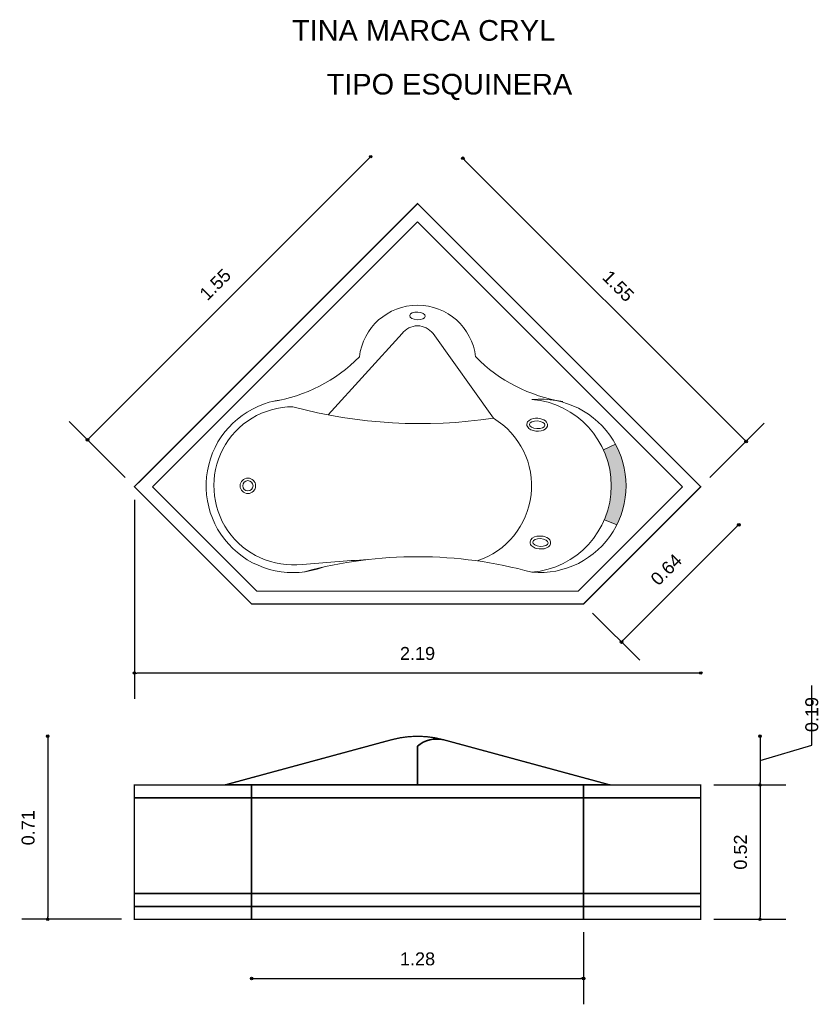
# Model space of a CAD drawing. Extents: x 170.73 to 173.83, y 175.78 to 179.59.
import ezdxf

# ---------------------------------------------------------------- set-up
doc = ezdxf.new("R2010")
doc.units = 0
doc.header["$MEASUREMENT"] = 0
doc.layers.add('CONTORNO', color=170, linetype='Continuous', lineweight=15)
for name, color, linetype, lineweight, plot in [('cotas', 3, 'Continuous', 13, False), ('muebles', 2, 'Continuous', 18, False), ('rotulos', 1, 'Continuous', 25, False), ('TRAZO', 7, 'Continuous', 35, False)]:
    doc.layers.add(name, color=color, linetype=linetype, lineweight=lineweight, plot=plot)
doc.styles.add('cotas', font='ARIAL.TTF')
doc.styles.add('rotulo', font='swissko.ttf')
doc.dimstyles.new('ISO-25', dxfattribs={"dimtxt": 2.4, "dimasz": 1, "dimexe": 1.25, "dimexo": 0.625, "dimtad": 1, "dimrnd": 0.0215, "dimtxsty": 'cotas', "dimblk": 'ORIGIN2', "dimcen": 1, "dimazin": 0, "dimtfac": 1, "dimtmove": 0, "dimatfit": 3, "dimldrblk": 'ORIGIN2', "dimfxl": 0, "dimlwe": 0, "dimarcsym": 0})

# ---------------------------------------------------------------- blocks, each defined once
blk = doc.blocks.new('_Origin2')
at = {"color": 0, "lineweight": -2}
blk.add_line((-0.5, 0), (-1, 0), dxfattribs=at)
for radius in [0.5, 0.25]:
    blk.add_circle((0, 0), radius, dxfattribs=at)
blk = doc.blocks.new('*D7')
at = {"color": 0, "linetype": 'ByBlock'}
for p, q in [((173.5045, 177.6317), (173.0647, 177.1919)), ((172.9458, 177.2966), (173.1283, 177.1141))]:
    blk.add_line(p, q, dxfattribs=at)
at = {"layer": 'Defpoints', "color": 0, "linetype": 'ByBlock'}
for p in [(173.3645, 177.7859), (172.9105, 177.3319), (173.0576, 177.1848)]:
    blk.add_point(p, dxfattribs=at)
at = {"color": 0, "linetype": 'ByBlock', "xscale": 0.01, "yscale": 0.01, "zscale": 0.01}
for p, rotation in [((173.5116, 177.6388), 44.99999999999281), ((173.0576, 177.1848), 224.9999999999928)]:
    blk.add_blockref('_Origin2', p, dxfattribs=dict(at, rotation=rotation))
at = {"color": 0, "linetype": 'ByBlock', "insert": (173.2312, 177.4652), "char_height": 0.05, "attachment_point": 5, "rotation": 45, "style": 'cotas'}
blk.add_mtext('0.64', dxfattribs=at)
blk = doc.blocks.new('*D4')
at = {"color": 0, "linetype": 'ByBlock'}
for p, q in [((171.1724, 177.7359), (171.1724, 176.9649)), ((173.3545, 177.0649), (171.1824, 177.0649))]:
    blk.add_line(p, q, dxfattribs=at)
at = {"layer": 'Defpoints', "color": 0, "linetype": 'ByBlock'}
for p in [(171.1724, 177.7859), (173.3645, 177.7859), (171.1724, 177.0649)]:
    blk.add_point(p, dxfattribs=at)
at = {"color": 0, "linetype": 'ByBlock', "xscale": 0.01, "yscale": 0.01, "zscale": 0.01, "rotation": 180}
blk.add_blockref('_Origin2', (171.1724, 177.0649), dxfattribs=at)
at = {"color": 0, "linetype": 'ByBlock', "xscale": 0.01, "yscale": 0.01, "zscale": 0.01}
blk.add_blockref('_Origin2', (173.3645, 177.0649), dxfattribs=at)
at = {"color": 0, "linetype": 'ByBlock', "insert": (172.2684, 177.1404), "char_height": 0.05, "attachment_point": 5, "style": 'cotas'}
blk.add_mtext('2.19', dxfattribs=at)
blk = doc.blocks.new('*D3')
at = {"color": 0, "linetype": 'ByBlock'}
for p, q in [((173.7944, 176.7863), (173.7944, 177.0162)), ((173.5939, 176.8103), (173.5939, 176.6419)), ((173.5939, 176.7261), (173.7944, 176.7863)), ((173.4145, 176.6319), (173.6939, 176.6319))]:
    blk.add_line(p, q, dxfattribs=at)
at = {"layer": 'Defpoints', "color": 0, "linetype": 'ByBlock'}
for p in [(172.2684, 176.8203), (173.3645, 176.6319), (173.5939, 176.6319)]:
    blk.add_point(p, dxfattribs=at)
at = {"color": 0, "linetype": 'ByBlock', "xscale": 0.01, "yscale": 0.01, "zscale": 0.01}
for p, rotation in [((173.5939, 176.8203), 90), ((173.5939, 176.6319), 270)]:
    blk.add_blockref('_Origin2', p, dxfattribs=dict(at, rotation=rotation))
at = {"color": 0, "linetype": 'ByBlock', "insert": (173.7944, 176.8363), "char_height": 0.05, "attachment_point": 4, "rotation": 90, "style": 'cotas'}
blk.add_mtext('0.19', dxfattribs=at)
blk = doc.blocks.new('*D8')
at = {"color": 0, "linetype": 'ByBlock'}
for p, q in [((172.9105, 176.0619), (172.9105, 175.7828)), ((171.6364, 175.8828), (172.9005, 175.8828))]:
    blk.add_line(p, q, dxfattribs=at)
at = {"layer": 'Defpoints', "color": 0, "linetype": 'ByBlock'}
for p in [(171.6264, 176.1119), (172.9105, 176.1119), (172.9105, 175.8828)]:
    blk.add_point(p, dxfattribs=at)
at = {"color": 0, "linetype": 'ByBlock', "xscale": 0.01, "yscale": 0.01, "zscale": 0.01, "rotation": 180}
blk.add_blockref('_Origin2', (171.6264, 175.8828), dxfattribs=at)
at = {"color": 0, "linetype": 'ByBlock', "xscale": 0.01, "yscale": 0.01, "zscale": 0.01}
blk.add_blockref('_Origin2', (172.9105, 175.8828), dxfattribs=at)
at = {"color": 0, "linetype": 'ByBlock', "insert": (172.2684, 175.9583), "char_height": 0.05, "attachment_point": 5, "style": 'cotas'}
blk.add_mtext('1.28', dxfattribs=at)
blk = doc.blocks.new('*D5')
at = {"color": 0, "linetype": 'ByBlock'}
for p, q in [((170.8371, 176.8103), (170.8371, 176.1219)), ((171.1224, 176.1119), (170.7371, 176.1119))]:
    blk.add_line(p, q, dxfattribs=at)
at = {"layer": 'Defpoints', "color": 0, "linetype": 'ByBlock'}
for p in [(172.2684, 176.8203), (170.8371, 176.1119), (171.1724, 176.1119)]:
    blk.add_point(p, dxfattribs=at)
at = {"color": 0, "linetype": 'ByBlock', "xscale": 0.01, "yscale": 0.01, "zscale": 0.01}
for p, rotation in [((170.8371, 176.8203), 90), ((170.8371, 176.1119), 270)]:
    blk.add_blockref('_Origin2', p, dxfattribs=dict(at, rotation=rotation))
at = {"color": 0, "linetype": 'ByBlock', "insert": (170.7615, 176.4661), "char_height": 0.05, "attachment_point": 5, "rotation": 90, "style": 'cotas'}
blk.add_mtext('0.71', dxfattribs=at)
blk = doc.blocks.new('*D6')
at = {"color": 0, "linetype": 'ByBlock'}
for p, q in [((173.5939, 176.6219), (173.5939, 176.1219)), ((173.4145, 176.1119), (173.6939, 176.1119))]:
    blk.add_line(p, q, dxfattribs=at)
at = {"layer": 'Defpoints', "color": 0, "linetype": 'ByBlock'}
for p in [(173.3645, 176.6319), (173.3645, 176.1119), (173.5939, 176.1119)]:
    blk.add_point(p, dxfattribs=at)
at = {"color": 0, "linetype": 'ByBlock', "xscale": 0.01, "yscale": 0.01, "zscale": 0.01}
for p, rotation in [((173.5939, 176.6319), 90), ((173.5939, 176.1119), 270)]:
    blk.add_blockref('_Origin2', p, dxfattribs=dict(at, rotation=rotation))
at = {"color": 0, "linetype": 'ByBlock', "insert": (173.5183, 176.3719), "char_height": 0.05, "attachment_point": 5, "rotation": 90, "style": 'cotas'}
blk.add_mtext('0.52', dxfattribs=at)
blk = doc.blocks.new('*D2')
at = {"color": 0, "linetype": 'ByBlock'}
for p, q in [((172.4508, 179.0502), (173.5327, 177.9683)), ((173.3998, 177.8213), (173.6105, 178.0319))]:
    blk.add_line(p, q, dxfattribs=at)
at = {"layer": 'Defpoints', "color": 0, "linetype": 'ByBlock'}
for p in [(172.2684, 178.8819), (173.5398, 177.9612), (173.3645, 177.7859)]:
    blk.add_point(p, dxfattribs=at)
at = {"color": 0, "linetype": 'ByBlock', "xscale": 0.01, "yscale": 0.01, "zscale": 0.01}
for p, rotation in [((172.4438, 179.0573), 134.9999999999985), ((173.5398, 177.9612), 314.9999999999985)]:
    blk.add_blockref('_Origin2', p, dxfattribs=dict(at, rotation=rotation))
at = {"color": 0, "linetype": 'ByBlock', "insert": (173.0452, 178.5627), "char_height": 0.05, "attachment_point": 5, "rotation": 315, "style": 'cotas'}
blk.add_mtext('1.55', dxfattribs=at)
blk = doc.blocks.new('*D1')
at = {"color": 0, "linetype": 'ByBlock'}
for p, q in [((172.08, 179.0563), (170.9981, 177.9744)), ((171.1371, 177.8213), (170.9203, 178.038))]:
    blk.add_line(p, q, dxfattribs=at)
at = {"layer": 'Defpoints', "color": 0, "linetype": 'ByBlock'}
for p in [(172.2684, 178.8819), (170.991, 177.9673), (171.1724, 177.7859)]:
    blk.add_point(p, dxfattribs=at)
at = {"color": 0, "linetype": 'ByBlock', "xscale": 0.01, "yscale": 0.01, "zscale": 0.01}
for p, rotation in [((172.0871, 179.0633), 45), ((170.991, 177.9673), 225)]:
    blk.add_blockref('_Origin2', p, dxfattribs=dict(at, rotation=rotation))
at = {"color": 0, "linetype": 'ByBlock', "insert": (171.4856, 178.5687), "char_height": 0.05, "attachment_point": 5, "rotation": 45, "style": 'cotas'}
blk.add_mtext('1.55', dxfattribs=at)

msp = doc.modelspace()

# ---------------------------------------------------------------- hatches: boundary and pattern name
at = {"layer": 'muebles'}
msp.add_hatch(color=256, dxfattribs=at).paths.add_polyline_path([(172.9914, 177.6584), (173.0395, 177.638, 0.246609), (173.0346, 177.9503), (172.9878, 177.9289, -0.210279)])

# ---------------------------------------------------------------- linework, layer by layer
at = {"layer": 'CONTORNO', "const_width": 0.005}
msp.add_lwpolyline([(172.9105, 177.3319), (173.3645, 177.7859), (172.2684, 178.8819), (171.1724, 177.7859), (171.6264, 177.3319), (172.9105, 177.3319)], dxfattribs=at)
msp.add_lwpolyline([(171.5234, 176.6319), (171.1724, 176.6319), (171.1724, 176.1119), (173.3645, 176.1119), (173.3645, 176.6319), (173.0134, 176.6319), (172.3684, 176.8069, 0.13325), (172.1684, 176.8069), (171.5234, 176.6319)], format="xyb", dxfattribs=at)
at = {"layer": 'muebles'}
for p, q in [((171.2431, 177.7859), (172.2684, 178.8112)), ((173.2937, 177.7859), (172.2684, 178.8112)), ((171.922, 178.0641), (172.2084, 178.3786)), ((172.5623, 178.0511), (172.3284, 178.3786)), ((172.9878, 177.9289), (173.0346, 177.9503)), ((171.2431, 177.7859), (171.6471, 177.3819)), ((173.2937, 177.7859), (172.8898, 177.3819)), ((172.9914, 177.6584), (173.0395, 177.638)), ((171.6471, 177.3819), (172.8898, 177.3819))]:
    msp.add_line(p, q, dxfattribs=at)
for radius in [0.03, 0.02]:
    msp.add_circle((171.6119, 177.7895), radius, dxfattribs=at)
for centre, radius, start, end in [((172.2684, 178.2621), 0.2265, 6.7188, 173.2812), ((172.2684, 178.3336), 0.075, 36.8699, 143.1301), ((171.6113, 178.7165), 0.6082, 278.9896, 315.28), ((172.9256, 178.7165), 0.6082, 224.72, 261.0104), ((171.786, 177.7895), 0.3359, 97.6234, 290.3668), ((172.7398, 177.7895), 0.3359, 265.0858, 94.9142), ((172.6822, 177.7895), 0.3359, 274.9142, 85.0858), ((171.7862, 177.7894), 0.306, 90.0275, 276.8569), ((172.2802, 179.9335), 1.9034, 254.9519, 278.5242), ((172.4039, 177.7895), 0.3059, 288.214, 58.7988), ((172.2676, 175.8576), 1.6577, 74.4878, 105.2859), ((173.0222, 162.8471), 14.6875, 93.6965, 94.68422)]:
    msp.add_arc(centre, radius, start, end, dxfattribs=at)
for centre in [(172.2684, 178.4471), (172.7316, 178.0258), (172.744, 177.5702)]:
    msp.add_ellipse(centre, major_axis=(-0.03, 0.0017), ratio=0.499229, dxfattribs=at)
for points in [[(172.6916, 178.028), (172.6912, 178.0212), (172.695, 178.0152), (172.7043, 178.0074), (172.7101, 178.0048), (172.7292, 177.9996), (172.7442, 177.9999), (172.7649, 178.0085), (172.7735, 178.0179), (172.7688, 178.039), (172.7594, 178.0446), (172.7393, 178.0511), (172.7275, 178.0518), (172.7049, 178.0475), (172.6923, 178.041), (172.6916, 178.028)], [(172.704, 177.5724), (172.7037, 177.5656), (172.7074, 177.5596), (172.7167, 177.5517), (172.7225, 177.5491), (172.7416, 177.5439), (172.7566, 177.5442), (172.7773, 177.5528), (172.786, 177.5623), (172.7812, 177.5834), (172.7718, 177.5889), (172.7518, 177.5954), (172.7399, 177.5961), (172.7173, 177.5918), (172.7048, 177.5853), (172.704, 177.5724)]]:
    msp.add_open_spline(points, degree=3, knots=[0, 0, 0, 0, 0.584394, 0.584394, 1.168788, 1.168788, 2.337576, 2.337576, 3.282962, 3.282962, 4.228347, 4.228347, 5.173733, 5.173733, 6.283185, 6.283185, 6.283185, 6.283185], dxfattribs=at)
at = {"layer": 'TRAZO'}
for p, q in [((172.2684, 176.6319), (172.2684, 176.7819)), ((171.5234, 176.6319), (173.0134, 176.6319)), ((171.6264, 176.6319), (171.6264, 176.1119)), ((172.9105, 176.6319), (172.9105, 176.1119)), ((171.1724, 176.5819), (172.9105, 176.5819)), ((172.8511, 176.5819), (173.3645, 176.5819)), ((171.1724, 176.2119), (173.3645, 176.2119)), ((171.1724, 176.1619), (173.3645, 176.1619))]:
    msp.add_line(p, q, dxfattribs=at)
msp.add_arc((172.3434, 176.6944), 0.1152, 77.4712, 130.6013, dxfattribs=at)

# ---------------------------------------------------------------- texts
at = {"layer": 'rotulos', "style": 'rotulo'}
for s, p in [('TINA MARCA CRYL', (171.7829, 179.5121)), ('TIPO ESQUINERA', (171.9168, 179.304))]:
    msp.add_text(s, height=0.08, dxfattribs=at).set_placement(p)

# ---------------------------------------------------------------- dimensions: what is measured, and where the dimension line sits
at = {"layer": 'cotas'}
for p1, p2, distance, picture, middle in [((172.2684, 178.8819), (171.1724, 177.7859), -0.2565, '*D1', (171.4856, 178.5687)), ((172.2684, 178.8819), (173.3645, 177.7859), 0.2479, '*D2', (173.0452, 178.5627)), ((173.3645, 177.7859), (172.9105, 177.3319), 0.2081, '*D7', (173.2312, 177.4652)), ((171.6264, 176.1119), (172.9105, 176.1119), -0.2291, '*D8', (172.2684, 175.9583))]:
    dim = msp.add_aligned_dim(p1=p1, p2=p2, distance=distance, dimstyle='ISO-25', override={"dimtxt": 0.05, "dimasz": 0.01, "dimexe": 0.1, "dimexo": 0.05, "dimgap": 0.05, "dimrnd": 0.0005, "dimzin": 1, "dimblk1": 'Origin2', "dimblk2": 'Origin2', "dimsah": 1, "dimse1": 1, "dimtmove": 1}, dxfattribs=at)
    dim.commit()
    dim.dimension.update_dxf_attribs({"geometry": picture, "text_midpoint": middle})
dim = msp.add_linear_dim(base=(171.1724, 177.0649), p1=(173.3645, 177.7859), p2=(171.1724, 177.7859), dimstyle='ISO-25', override={"dimtxt": 0.05, "dimasz": 0.01, "dimexe": 0.1, "dimexo": 0.05, "dimgap": 0.05, "dimrnd": 0.0005, "dimzin": 1, "dimblk1": 'Origin2', "dimblk2": 'Origin2', "dimsah": 1, "dimse1": 1, "dimtmove": 1}, dxfattribs=at)
dim.commit()
dim.dimension.update_dxf_attribs({"geometry": '*D4', "text_midpoint": (172.2684, 177.1404)})
for base, p1, p2, picture, middle in [((173.5939, 176.6319), (172.2684, 176.8203), (173.3645, 176.6319), '*D3', (173.7944, 176.8363)), ((170.8371, 176.1119), (172.2684, 176.8203), (171.1724, 176.1119), '*D5', (170.7615, 176.4661)), ((173.5939, 176.1119), (173.3645, 176.6319), (173.3645, 176.1119), '*D6', (173.5183, 176.3719))]:
    dim = msp.add_linear_dim(base=base, p1=p1, p2=p2, angle=90, dimstyle='ISO-25', override={"dimtxt": 0.05, "dimasz": 0.01, "dimexe": 0.1, "dimexo": 0.05, "dimgap": 0.05, "dimrnd": 0.0005, "dimzin": 1, "dimblk1": 'Origin2', "dimblk2": 'Origin2', "dimsah": 1, "dimse1": 1, "dimtmove": 1}, dxfattribs=at)
    dim.commit()
    dim.dimension.update_dxf_attribs({"geometry": picture, "text_midpoint": middle})

doc.saveas('drawing.dxf')
